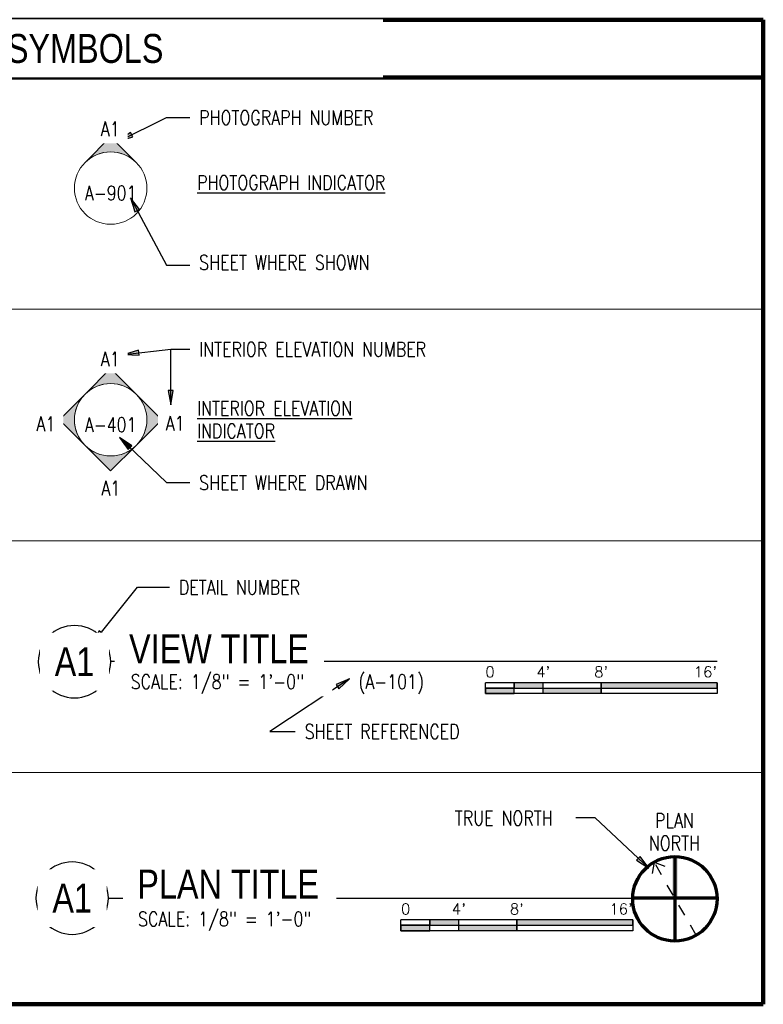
# Paper-space layout 'G-002 - SYMBOLS & ABBREVIATIONS' of a CAD drawing. Header units: inches. Extents: x 3.8 to 33.7, y 0.8 to 16.8.
# Tile 2 of 3: x 11.9 to 18.3, y 8.1 to 16.6. Entities that reach past the tile are written whole.
import ezdxf
from ezdxf.enums import TextEntityAlignment as Align

# ---------------------------------------------------------------- set-up
doc = ezdxf.new("R2010")
doc.units = ezdxf.units.IN
doc.header["$MEASUREMENT"] = 0
doc.linetypes.add('Dash 1_32_', pattern=[0.0625, 0.03125, -0.03125])
for name, color, linetype, lineweight in [('A-ANNO-NOTE', 2, 'Continuous', 25), ('A-DETL', 90, 'Continuous', 9), ('A-DETL-THIN', 151, 'Continuous', 9), ('G-ANNO-TEXT', 2, 'Continuous', 25), ('S-ANNO-NOTE', 2, 'Continuous', 35)]:
    doc.layers.add(name, color=color, linetype=linetype, lineweight=lineweight)
doc.styles.add('Annotative', font='romans.shx', dxfattribs={"width": 0.8, "height": 0.125})
doc.styles.add('Arial', font='romans.shx', dxfattribs={"width": 0.8})
doc.styles.add('ROMANS', font='ROMANS.shx', dxfattribs={"width": 0.8})
doc.styles.add('TITLES', font='swiss.ttf', dxfattribs={"width": 0.8, "height": 0.25})

# ---------------------------------------------------------------- blocks, each defined once
blk = doc.blocks.new('Elevation Mark Body Circle Interior_NAVFAC - Filled Arrow-745789-GENERAL PROJECT SYMBOLS')
at = {"color": 250, "lineweight": 20}
blk.add_circle((18.7312, 25.5662), 0.3125, dxfattribs=at)
for start, end in [(0, 180), (180, 360)]:
    blk.add_arc((18.7312, 25.5662), 0.3125, start, end, dxfattribs=at)
blk = doc.blocks.new('Elevation Mark Body Circle Photo_NAVFAC - Filled Arrow-735316-GENERAL PROJECT SYMBOLS')
at = {"lineweight": 20}
blk.add_circle((18.7312, 27.5662), 0.3125, dxfattribs=at)
for start, end in [(0, 180), (180, 360)]:
    blk.add_arc((18.7312, 27.5662), 0.3125, start, end, dxfattribs=at)
blk = doc.blocks.new('Elevation Mark Pointer Circle Photo_NAVFAC - Detail Number-735302-GENERAL PROJECT SYMBOLS')
at = {"lineweight": 9}
h = blk.add_hatch(color=256, dxfattribs=at)
edge = h.paths.add_edge_path()
edge.add_line((18.7312, 28.0082), (18.9522, 27.7872))
edge.add_arc((18.7312, 27.5662), 0.3125, 45, 135)
edge.add_line((18.5103, 27.7872), (18.7312, 28.0082))
at = {"lineweight": 20}
for p, q in [((18.5103, 27.7872), (18.7312, 28.0082)), ((18.7312, 28.0082), (18.5103, 27.7872)), ((18.7312, 28.0082), (18.9522, 27.7872)), ((18.9522, 27.7872), (18.7312, 28.0082))]:
    blk.add_line(p, q, dxfattribs=at)
blk.add_arc((18.7312, 27.5662), 0.3125, 45, 135, dxfattribs=at)
blk.add_arc((18.7312, 27.5662), 0.3125, 45, 135, dxfattribs=at)
blk = doc.blocks.new('North_Arrow_Symbol_With_True_North - North Arrow-735321-GENERAL PROJECT SYMBOLS')
at = {"layer": 'A-ANNO-NOTE', "lineweight": 211}
h = blk.add_hatch(color=256, dxfattribs=at)
edge = h.paths.add_edge_path()
edge.add_line((21.1887, 21.7939), (21.1887, 21.4367))
edge.add_line((21.1887, 21.4367), (21.1418, 21.4367))
edge.add_line((21.1418, 21.4367), (21.1418, 21.7939))
edge.add_arc((21.1652, 21.4305), 0.3641, 86.3096, 93.6904, ccw=False)
at = {"layer": 'A-ANNO-NOTE', "lineweight": 70}
for p, q in [((21.1652, 21.7947), (21.1652, 21.0664)), ((21.5293, 21.4367), (20.8012, 21.4367))]:
    blk.add_line(p, q, dxfattribs=at)
at = {"layer": 'A-ANNO-NOTE', "linetype": 'Dash 1_32_', "lineweight": 30}
for p, q in [((20.9858, 21.7474), (20.9641, 21.6243)), ((20.9858, 21.7474), (21.1033, 21.7046)), ((21.35, 21.1167), (20.9858, 21.7474))]:
    blk.add_line(p, q, dxfattribs=at)
at = {"layer": 'A-ANNO-NOTE', "lineweight": 70}
blk.add_circle((21.1652, 21.4305), 0.3641, dxfattribs=at)
at = {"layer": 'A-ANNO-NOTE'}
blk.add_arc((21.1652, 21.4305), 0.3641, 86.3096, 93.6904, dxfattribs=at)
at = {"layer": 'A-ANNO-NOTE', "lineweight": 9, "insert": (21.1611, 22.1687), "char_height": 0.125, "width": 0.8, "attachment_point": 2, "line_spacing_factor": 0.936439, "style": 'ROMANS'}
blk.add_mtext('\\pxqc,t3.2,6.4,9.6,12.8,16,19.2,22.4,25.6,28.8,32,35.2,38.4,41.6,44.8,48,51.2,54.4,57.6,60.8,64,67.2,70.4,73.6,76.8,80,83.2,86.4,89.6,92.8,96,99.2,102.4;PLAN\\PNORTH', dxfattribs=at)
blk = doc.blocks.new('Elevation Mark Pointer Circle Interior_NAVFAC - Detail Number-735377-GENERAL PROJECT SYMBOLS')
at = {"lineweight": 9}
h = blk.add_hatch(color=256, dxfattribs=at)
edge = h.paths.add_edge_path()
edge.add_line((18.7312, 26.0082), (18.9522, 25.7872))
edge.add_arc((18.7312, 25.5662), 0.3125, 45, 135)
edge.add_line((18.5103, 25.7872), (18.7312, 26.0082))
at = {"lineweight": 20}
for p, q in [((18.5103, 25.7872), (18.7312, 26.0082)), ((18.7312, 26.0082), (18.5103, 25.7872)), ((18.7312, 26.0082), (18.9522, 25.7872)), ((18.9522, 25.7872), (18.7312, 26.0082))]:
    blk.add_line(p, q, dxfattribs=at)
blk.add_arc((18.7312, 25.5662), 0.3125, 45, 135, dxfattribs=at)
blk.add_arc((18.7312, 25.5662), 0.3125, 45, 135, dxfattribs=at)
blk = doc.blocks.new('View Title - View Title-852881-GENERAL PROJECT SYMBOLS')
for start, end in [(0, 180), (180, 0)]:
    blk.add_arc((18.5948, 23.4778), 0.3125, start, end)
blk = doc.blocks.new('*U16')
for points in [[(-2, -0.2812), (-1.75, -0.2812), (-1.75, -0.2344), (-2, -0.2344)], [(-1.75, -0.2344), (-1.5, -0.2344), (-1.5, -0.1875), (-1.75, -0.1875)], [(-1.5, -0.2344), (-1, -0.2344), (-1, -0.2812), (-1.5, -0.2812)], [(-1, -0.2344), (0, -0.2344), (0, -0.1875), (-1, -0.1875)]]:
    blk.add_hatch(color=256).paths.add_polyline_path(points)
for p, q in [((0, -0.1875), (-2, -0.1875)), ((-2, -0.2812), (-2, -0.1875)), ((-2, -0.2344), (0, -0.2344)), ((-1.75, -0.2812), (-1.75, -0.1875)), ((-1.5, -0.2812), (-1.5, -0.1875)), ((-1, -0.2812), (-1, -0.1885)), ((0, -0.1875), (0, -0.2812)), ((0, -0.2812), (-2, -0.2812))]:
    blk.add_line(p, q)
at = {"flags": 128}
for points in [[(-2, -0.2812), (-1.75, -0.2812), (-1.75, -0.2344), (-2, -0.2344), (-2, -0.2812)], [(-1.75, -0.2344), (-1.5, -0.2344), (-1.5, -0.1875), (-1.75, -0.1875), (-1.75, -0.2344)], [(-1.5, -0.2344), (-1, -0.2344), (-1, -0.2812), (-1.5, -0.2812), (-1.5, -0.2344)], [(-1, -0.2344), (0, -0.2344), (0, -0.1875), (-1, -0.1875), (-1, -0.2344)]]:
    blk.add_lwpolyline(points, close=True, dxfattribs=at)
at = {"style": 'Arial'}
blk.add_text('0', height=0.0937, dxfattribs=at).set_placement((-2, -0.0937), align=Align.MIDDLE_LEFT)
for s, p in [("4'", (-1.5, -0.0937)), ("8'", (-1, -0.0937))]:
    blk.add_text(s, height=0.09375, dxfattribs=at).set_placement(p, align=Align.MIDDLE_CENTER)
blk.add_text("16'", height=0.09375, dxfattribs=at).set_placement((0, -0.0937), align=Align.MIDDLE_RIGHT)

psp = doc.layouts.new('G-002 - SYMBOLS & ABBREVIATIONS')

# ---------------------------------------------------------------- hatches: boundary and pattern name
at = {"layer": 'G-ANNO-TEXT'}
for points in [[(12.7189, 15.5018), (12.8407, 15.5376), (12.8211, 15.5771)], [(12.7673, 13.6606), (12.894, 13.6529), (12.8889, 13.6967)], [(13.1673, 13.2245), (13.1894, 13.3495), (13.1453, 13.3495)], [(12.4888, 11.1619), (12.584, 11.2458), (12.5495, 11.2733)], [(14.7108, 10.8603), (14.5943, 10.8099), (14.6186, 10.7731)], [(17.2943, 9.2248), (17.2182, 9.3264), (17.1881, 9.2943)]]:
    psp.add_hatch(color=256, dxfattribs=at).paths.add_polyline_path(points)

# ---------------------------------------------------------------- linework, layer by layer
at = {"layer": 'A-DETL', "lineweight": 90}
for p, q in [((3.7819, 16.5502), (18.2819, 16.5502)), ((18.2819, 16.5502), (18.2819, 8.0502)), ((3.7819, 16.0502), (18.2819, 16.0502)), ((18.2819, 8.0502), (3.7819, 8.0502))]:
    psp.add_line(p, q, dxfattribs=at)
at = {"layer": 'A-DETL-THIN'}
for p, q in [((3.7819, 14.0502), (18.2819, 14.0502)), ((3.7819, 12.0502), (18.2819, 12.0502)), ((3.7819, 10.0502), (18.2819, 10.0502))]:
    psp.add_line(p, q, dxfattribs=at)
at = {"layer": 'G-ANNO-TEXT'}
for p, q in [((12.7189, 15.5018), (13.1309, 15.7064)), ((13.1309, 15.7064), (13.333, 15.7064)), ((12.8211, 15.5771), (12.7189, 15.5018)), ((12.8407, 15.5376), (12.8211, 15.5771)), ((12.7189, 15.5018), (12.8407, 15.5376)), ((13.1309, 14.4297), (13.333, 14.4297)), ((12.7673, 13.6606), (13.1673, 13.7064)), ((12.8889, 13.6967), (12.7673, 13.6606)), ((12.894, 13.6529), (12.8889, 13.6967)), ((13.1673, 13.7064), (13.333, 13.7064)), ((13.1673, 13.2245), (13.1673, 13.7064)), ((13.1673, 13.7064), (13.333, 13.7064)), ((12.7673, 13.6606), (12.894, 13.6529)), ((13.1894, 13.3495), (13.1453, 13.3495)), ((13.1453, 13.3495), (13.1673, 13.2245)), ((13.1673, 13.2245), (13.1894, 13.3495)), ((12.8003, 12.8409), (12.8308, 12.8727)), ((13.1309, 12.5547), (13.333, 12.5547)), ((12.4888, 11.1619), (12.8794, 11.6511)), ((12.8794, 11.6511), (13.1574, 11.6511)), ((12.5495, 11.2733), (12.4888, 11.1619)), ((12.4888, 11.1619), (12.584, 11.2458)), ((12.584, 11.2458), (12.5495, 11.2733)), ((12.6522, 11.0138), (17.8828, 11.0138)), ((14.7108, 10.8603), (14.0222, 10.4067)), ((14.7108, 10.8603), (14.5943, 10.8099)), ((14.5943, 10.8099), (14.6186, 10.7731)), ((14.6186, 10.7731), (14.7108, 10.8603)), ((14.0222, 10.4067), (14.2429, 10.4067)), ((16.6664, 9.6592), (16.6643, 9.6592)), ((16.8314, 9.6592), (16.6664, 9.6592)), ((17.2943, 9.2248), (16.8314, 9.6592)), ((17.2182, 9.3264), (17.1881, 9.2943)), ((17.1881, 9.2943), (17.2943, 9.2248)), ((17.2943, 9.2248), (17.2182, 9.3264)), ((12.6293, 8.9667), (17.1546, 8.9669))]:
    psp.add_line(p, q, dxfattribs=at)

# ---------------------------------------------------------------- block references
for name, p in [('Elevation Mark Pointer Circle Photo_NAVFAC - Detail Number-735302-GENERAL PROJECT SYMBOLS', (-6.0822, -12.4698)), ('Elevation Mark Body Circle Photo_NAVFAC - Filled Arrow-735316-GENERAL PROJECT SYMBOLS', (-6.0822, -12.4698)), ('Elevation Mark Pointer Circle Interior_NAVFAC - Detail Number-735377-GENERAL PROJECT SYMBOLS', (-6.0822, -12.4698)), ('Elevation Mark Body Circle Interior_NAVFAC - Filled Arrow-745789-GENERAL PROJECT SYMBOLS', (-6.0822, -12.4698)), ('View Title - View Title-852881-GENERAL PROJECT SYMBOLS', (-6.2578, -12.4698)), ('North_Arrow_Symbol_With_True_North - North Arrow-735321-GENERAL PROJECT SYMBOLS', (-3.6465, -12.4698)), ('View Title - View Title-852881-GENERAL PROJECT SYMBOLS', (-6.2781, -14.5111)), ('*U16', (17.1546, 8.9669))]:
    psp.add_blockref(name, p, dxfattribs=at)
at = {"layer": 'G-ANNO-TEXT', "rotation": 180}
psp.add_blockref('Elevation Mark Pointer Circle Interior_NAVFAC - Detail Number-735377-GENERAL PROJECT SYMBOLS', (31.3802, 38.6627), dxfattribs=at)

# ---------------------------------------------------------------- texts
at = {"layer": 'G-ANNO-TEXT', "char_height": 0.125, "attachment_point": 1, "line_spacing_factor": 0.936439, "style": 'Annotative', "bg_fill": 2}
for s, insert, width in [('\\pxt0.53333,1.06667,1.6,2.13333,2.66667,3.2,3.73333,4.26667,4.8,5.33333,5.86667,6.4,6.93333,7.46667,8,8.53333,9.06667,9.6,10.13333,10.66667,11.2,11.73333,12.26667,12.8,13.33333,13.86667,14.4,14.93333,15.46667,16,16.53333,17.06667;{\\LPHOTOGRAPH INDICATOR}', (13.3949, 15.2062), 2.352126), ('\\pxt0.53333,1.06667,1.6,2.13333,2.66667,3.2,3.73333,4.26667,4.8,5.33333,5.86667,6.4,6.93333,7.46667,8,8.53333,9.06667,9.6,10.13333,10.66667,11.2,11.73333,12.26667,12.8,13.33333,13.86667,14.4,14.93333,15.46667,16,16.53333,17.06667;{\\LINTERIOR ELEVATION\\PINDICATOR}', (13.3949, 13.257), 2.28085)]:
    psp.add_mtext(s, dxfattribs=dict(at, insert=insert, width=width))

# ---------------------------------------------------------------- next in the draw order: texts
at = {"layer": 'G-ANNO-TEXT', "line_spacing_factor": 0.936439, "bg_fill": 2}
for s, insert, char_height, width, attachment_point, style in [('\\pxt3.2,6.4,9.6,12.8,16,19.2,22.4,25.6,28.8,32,35.2,38.4,41.6,44.8,48,51.2,54.4,57.6,60.8,64,67.2,70.4,73.6,76.8,80,83.2,86.4,89.6,92.8,96,99.2,102.4;{PHOTOGRAPH NUMBER}', (13.413, 15.767), 0.125, 2.000242, 1, 'Annotative'), ('\\pxqc,t3.2,6.4,9.6,12.8,16,19.2,22.4,25.6,28.8,32,35.2,38.4,41.6,44.8,48,51.2,54.4,57.6,60.8,64,67.2,70.4,73.6,76.8,80,83.2,86.4,89.6,92.8,96,99.2,102.4;{A1}', (12.6456, 15.6078), 0.125, 0.172913, 5, 'Annotative'), ('\\pxqc,t3.2,6.4,9.6,12.8,16,19.2,22.4,25.6,28.8,32,35.2,38.4,41.6,44.8,48,51.2,54.4,57.6,60.8,64,67.2,70.4,73.6,76.8,80,83.2,86.4,89.6,92.8,96,99.2,102.4;{A-901}', (12.6491, 15.0534), 0.125, 0.372913, 5, 'Annotative'), ('\\pxt3.2,6.4,9.6,12.8,16,19.2,22.4,25.6,28.8,32,35.2,38.4,41.6,44.8,48,51.2,54.4,57.6,60.8,64,67.2,70.4,73.6,76.8,80,83.2,86.4,89.6,92.8,96,99.2,102.4;{SHEET WHERE SHOWN}', (13.413, 14.517), 0.125, 2.120967, 1, 'Annotative'), ('\\pxt3.2,6.4,9.6,12.8,16,19.2,22.4,25.6,28.8,32,35.2,38.4,41.6,44.8,48,51.2,54.4,57.6,60.8,64,67.2,70.4,73.6,76.8,80,83.2,86.4,89.6,92.8,96,99.2,102.4;{INTERIOR ELEVATION NUMBER}', (13.413, 13.767), 0.125, 2.286964, 1, 'Annotative'), ('\\pxqc,t3.2,6.4,9.6,12.8,16,19.2,22.4,25.6,28.8,32,35.2,38.4,41.6,44.8,48,51.2,54.4,57.6,60.8,64,67.2,70.4,73.6,76.8,80,83.2,86.4,89.6,92.8,96,99.2,102.4;{A1}', (12.6456, 13.621), 0.125, 0.172913, 5, 'Annotative'), ('\\pxqc,t3.2,6.4,9.6,12.8,16,19.2,22.4,25.6,28.8,32,35.2,38.4,41.6,44.8,48,51.2,54.4,57.6,60.8,64,67.2,70.4,73.6,76.8,80,83.2,86.4,89.6,92.8,96,99.2,102.4;{A-401}', (12.6491, 13.0534), 0.125, 0.372913, 5, 'Annotative'), ('\\pxt3.2,6.4,9.6,12.8,16,19.2,22.4,25.6,28.8,32,35.2,38.4,41.6,44.8,48,51.2,54.4,57.6,60.8,64,67.2,70.4,73.6,76.8,80,83.2,86.4,89.6,92.8,96,99.2,102.4;{SHEET WHERE DRAWN}', (13.413, 12.6154), 0.125, 2.196421, 1, 'Annotative'), ('\\pxt3.2,6.4,9.6,12.8,16,19.2,22.4,25.6,28.8,32,35.2,38.4,41.6,44.8,48,51.2,54.4,57.6,60.8,64,67.2,70.4,73.6,76.8,80,83.2,86.4,89.6,92.8,96,99.2,102.4;{DETAIL NUMBER}', (13.2374, 11.7118), 0.125, 1.508542, 1, 'Annotative'), ('\\pxqc,t1.6,3.2,4.8,6.4,8,9.6,11.2,12.8,14.4,16,17.6,19.2,20.8,22.4,24,25.6,27.2,28.8,30.4,32,33.6,35.2,36.8,38.4,40,41.6,43.2,44.8,46.4,48,49.6,51.2;{A1}', (12.337, 11.008), 0.25, 0.348031, 5, 'TITLES'), ('\\pxt3.2,6.4,9.6,12.8,16,19.2,22.4,25.6,28.8,32,35.2,38.4,41.6,44.8,48,51.2,54.4,57.6,60.8,64,67.2,70.4,73.6,76.8,80,83.2,86.4,89.6,92.8,96,99.2,102.4;{(A-101)}', (14.7868, 10.8144), 0.125, 1.678188, 4, 'Annotative'), ('\\pxt3.2,6.4,9.6,12.8,16,19.2,22.4,25.6,28.8,32,35.2,38.4,41.6,44.8,48,51.2,54.4,57.6,60.8,64,67.2,70.4,73.6,76.8,80,83.2,86.4,89.6,92.8,96,99.2,102.4;SHEET REFERENCED', (14.3229, 10.4674), 0.125, 2.495577, 1, 'Annotative'), ('\\pxqc,t3.2,6.4,9.6,12.8,16,19.2,22.4,25.6,28.8,32,35.2,38.4,41.6,44.8,48,51.2,54.4,57.6,60.8,64,67.2,70.4,73.6,76.8,80,83.2,86.4,89.6,92.8,96,99.2,102.4;{TRUE NORTH}', (16.0416, 9.7198), 0.125, 1.09649, 2, 'Annotative'), ('\\pxqc,t1.6,3.2,4.8,6.4,8,9.6,11.2,12.8,14.4,16,17.6,19.2,20.8,22.4,24,25.6,27.2,28.8,30.4,32,33.6,35.2,36.8,38.4,40,41.6,43.2,44.8,46.4,48,49.6,51.2;{A1}', (12.3168, 8.9667), 0.25, 0.348031, 5, 'TITLES')]:
    psp.add_mtext(s, dxfattribs=dict(at, insert=insert, char_height=char_height, width=width, attachment_point=attachment_point, style=style))
at = {"layer": 'G-ANNO-TEXT', "lineweight": 9, "insert": (12.8793, 8.9626), "char_height": 0.25, "width": 1.593701, "attachment_point": 7, "line_spacing_factor": 0.936439, "style": 'TITLES', "bg_fill": 2}
psp.add_mtext('\\pxt1.6,3.2,4.8,6.4,8,9.6,11.2,12.8,14.4,16,17.6,19.2,20.8,22.4,24,25.6,27.2,28.8,30.4,32,33.6,35.2,36.8,38.4,40,41.6,43.2,44.8,46.4,48,49.6,51.2;{PLAN TITLE}', dxfattribs=at)
at = {"layer": 'S-ANNO-NOTE', "insert": (11.0319, 16.3002), "char_height": 0.25, "width": 7.686623, "attachment_point": 5, "style": 'TITLES', "bg_fill": 2}
psp.add_mtext('\\pxqc,t1.6,3.2,4.8,6.4,8,9.6,11.2,12.8,14.4,16,17.6,19.2,20.8,22.4,24,25.6,27.2,28.8,30.4,32,33.6,35.2,36.8,38.4,40,41.6,43.2,44.8,46.4,48,49.6,51.2;{GENERAL PROJECT SYMBOLS}', dxfattribs=at)

# ---------------------------------------------------------------- next in the draw order: hatches: boundary and pattern name
at = {"layer": 'G-ANNO-TEXT'}
for points in [[(12.8197, 15.0125), (12.8591, 14.8918), (12.898, 14.9126)], [(12.7253, 12.9433), (12.8003, 12.8409), (12.8308, 12.8727)]]:
    psp.add_hatch(color=256, dxfattribs=at).paths.add_polyline_path(points)

# ---------------------------------------------------------------- next in the draw order: linework, layer by layer
for p, q in [((12.8197, 15.0125), (12.8591, 14.8918)), ((12.898, 14.9126), (12.8197, 15.0125)), ((12.8197, 15.0125), (13.1309, 14.4297)), ((12.8591, 14.8918), (12.898, 14.9126)), ((12.7253, 12.9433), (12.8003, 12.8409)), ((12.8308, 12.8727), (12.7253, 12.9433)), ((12.7253, 12.9433), (13.1309, 12.5547))]:
    psp.add_line(p, q, dxfattribs=at)

# ---------------------------------------------------------------- next in the draw order: block references
for p, rotation in [((38.2152, -5.6348), 89.99999999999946), ((-12.9172, 31.8277), 269.9999999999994)]:
    psp.add_blockref('Elevation Mark Pointer Circle Interior_NAVFAC - Detail Number-735377-GENERAL PROJECT SYMBOLS', p, dxfattribs=dict(at, rotation=rotation))
psp.add_blockref('*U16', (17.8828, 11.0138), dxfattribs=at)

# ---------------------------------------------------------------- next in the draw order: texts
at = {"layer": 'G-ANNO-TEXT', "insert": (12.8077, 10.9939), "char_height": 0.25, "width": 1.558425, "attachment_point": 7, "line_spacing_factor": 0.936439, "style": 'TITLES', "bg_fill": 2}
psp.add_mtext('\\pxt1.6,3.2,4.8,6.4,8,9.6,11.2,12.8,14.4,16,17.6,19.2,20.8,22.4,24,25.6,27.2,28.8,30.4,32,33.6,35.2,36.8,38.4,40,41.6,43.2,44.8,46.4,48,49.6,51.2;{VIEW TITLE}', dxfattribs=at)
at = {"layer": 'G-ANNO-TEXT', "lineweight": 9, "insert": (12.885, 8.7665), "char_height": 0.125, "width": 1.797908, "attachment_point": 4, "line_spacing_factor": 0.936439, "style": 'Annotative', "bg_fill": 2}
psp.add_mtext('\\pxt3.2,6.4,9.6,12.8,16,19.2,22.4,25.6,28.8,32,35.2,38.4,41.6,44.8,48,51.2,54.4,57.6,60.8,64,67.2,70.4,73.6,76.8,80,83.2,86.4,89.6,92.8,96,99.2,102.4;{SCALE: 1/8" = 1\'-0"}', dxfattribs=at)

# ---------------------------------------------------------------- next in the draw order: texts
at = {"layer": 'G-ANNO-TEXT', "char_height": 0.125, "line_spacing_factor": 0.936439, "style": 'Annotative', "bg_fill": 2}
for s, insert, width, attachment_point in [('\\pxqc,t3.2,6.4,9.6,12.8,16,19.2,22.4,25.6,28.8,32,35.2,38.4,41.6,44.8,48,51.2,54.4,57.6,60.8,64,67.2,70.4,73.6,76.8,80,83.2,86.4,89.6,92.8,96,99.2,102.4;{A1}', (12.0904, 13.0609), 0.172913, 5), ('\\pxqc,t3.2,6.4,9.6,12.8,16,19.2,22.4,25.6,28.8,32,35.2,38.4,41.6,44.8,48,51.2,54.4,57.6,60.8,64,67.2,70.4,73.6,76.8,80,83.2,86.4,89.6,92.8,96,99.2,102.4;{A1}', (13.2057, 13.0658), 0.172913, 5), ('\\pxqc,t3.2,6.4,9.6,12.8,16,19.2,22.4,25.6,28.8,32,35.2,38.4,41.6,44.8,48,51.2,54.4,57.6,60.8,64,67.2,70.4,73.6,76.8,80,83.2,86.4,89.6,92.8,96,99.2,102.4;{A1}', (12.6505, 12.5057), 0.172913, 5), ('\\pxt3.2,6.4,9.6,12.8,16,19.2,22.4,25.6,28.8,32,35.2,38.4,41.6,44.8,48,51.2,54.4,57.6,60.8,64,67.2,70.4,73.6,76.8,80,83.2,86.4,89.6,92.8,96,99.2,102.4;{SCALE: 1/8" = 1\'-0"}', (12.8221, 10.8144), 1.678188, 4)]:
    psp.add_mtext(s, dxfattribs=dict(at, insert=insert, width=width, attachment_point=attachment_point))

doc.saveas('drawing.dxf')
